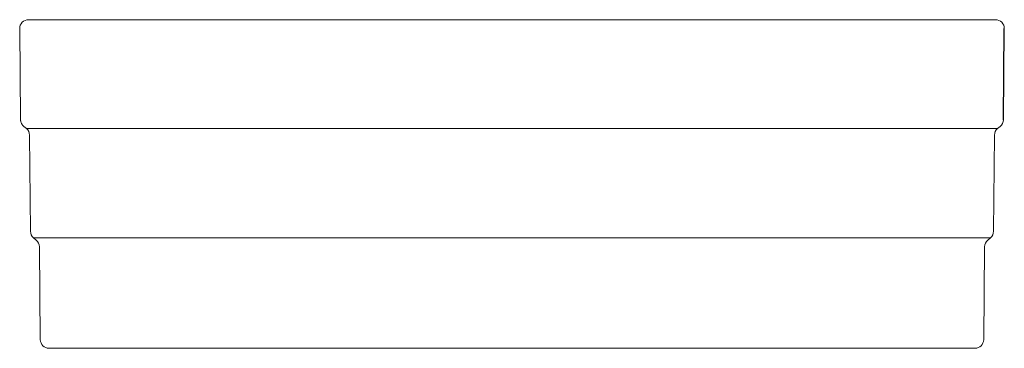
# Model space of a CAD drawing. Header units: millimetres. Extents: x 4296.684 to 4297.134, y 2112.83 to 2112.98.
import ezdxf

# ---------------------------------------------------------------- set-up
doc = ezdxf.new("R2010")
doc.units = ezdxf.units.MM
doc.layers.add('SANINDUSA', color=3, linetype='Continuous')

msp = doc.modelspace()

# ---------------------------------------------------------------- linework, layer by layer
at = {"layer": 'SANINDUSA', "linetype": 'Continuous', "lineweight": 15}
for p, q in [((4296.684182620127, 2112.976062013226), (4296.684598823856, 2112.934441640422)), ((4296.686068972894, 2112.931383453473), (4296.68724056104, 2112.930400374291)), ((4296.68724056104, 2112.930400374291), (4296.909142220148, 2112.930400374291)), ((4296.909142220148, 2112.930400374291), (4297.131043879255, 2112.930400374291)), ((4297.131043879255, 2112.930400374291), (4297.132174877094, 2112.93134939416)), ((4296.688669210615, 2112.927376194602), (4296.68910739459, 2112.88355788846)), ((4297.129177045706, 2112.88355788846), (4297.12961522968, 2112.927376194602)), ((4296.690536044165, 2112.880533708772), (4296.691749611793, 2112.879515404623)), ((4297.12774839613, 2112.880533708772), (4296.690536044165, 2112.880533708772)), ((4297.126534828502, 2112.879515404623), (4297.12774839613, 2112.880533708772)), ((4296.693178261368, 2112.876491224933), (4296.693602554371, 2112.834062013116)), ((4297.124681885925, 2112.834062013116), (4297.125106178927, 2112.876491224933)), ((4296.909142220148, 2112.830102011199), (4296.697602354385, 2112.830102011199)), ((4297.120682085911, 2112.830102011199), (4296.909142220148, 2112.830102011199))]:
    msp.add_line(p, q, dxfattribs=at)
at = {"layer": 'SANINDUSA'}
msp.add_line((4297.133685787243, 2112.93446516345), (4297.134014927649, 2112.976062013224), dxfattribs=at)
at = {"layer": 'SANINDUSA', "linetype": 'Continuous', "lineweight": 15}
for centre, radius, start, end in [((4296.688182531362, 2112.976102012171), 0.003999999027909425, 89.99685733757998, 180.7564077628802), ((4297.13010197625, 2112.976102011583), 0.003999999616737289, 359.2361409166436, 90.0012404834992), ((4297.129685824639, 2112.934482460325), 0.004000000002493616, 308.2886382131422, 359.7522397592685), ((4296.684669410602, 2112.927336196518), 0.004000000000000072, 0.5729398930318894, 49.99999999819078), ((4297.133615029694, 2112.927336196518), 0.004000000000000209, 130.0000000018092, 179.4270601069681), ((4296.693107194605, 2112.883597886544), 0.004000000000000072, 180.5729398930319, 229.9999999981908), ((4297.125177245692, 2112.883597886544), 0.004000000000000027, 310.0000000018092, 359.4270601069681), ((4296.689178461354, 2112.87645122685), 0.004000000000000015, 0.5729398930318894, 49.99999999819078), ((4297.129105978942, 2112.87645122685), 0.004000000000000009, 130.0000000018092, 179.4270601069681), ((4296.697602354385, 2112.834102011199), 0.003999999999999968, 180.5729398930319, 270), ((4297.120682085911, 2112.834102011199), 0.004000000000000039, 270, 359.4270601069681)]:
    msp.add_arc(centre, radius, start, end, dxfattribs=at)
for points, knots in [([(4296.688199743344, 2112.9801020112), (4296.688193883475, 2112.9801020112), (4296.688125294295, 2112.9801020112), (4296.688372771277, 2112.9801020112), (4296.688974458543, 2112.9801020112), (4296.690012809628, 2112.9801020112), (4296.691415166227, 2112.9801020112), (4296.693181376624, 2112.9801020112), (4296.695325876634, 2112.9801020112), (4296.697865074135, 2112.9801020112), (4296.700799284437, 2112.9801020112), (4296.704140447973, 2112.9801020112), (4296.70786684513, 2112.9801020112), (4296.711924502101, 2112.9801020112), (4296.716281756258, 2112.9801020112), (4296.720926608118, 2112.9801020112), (4296.725908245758, 2112.9801020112), (4296.731258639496, 2112.9801020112), (4296.736965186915, 2112.9801020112), (4296.743038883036, 2112.9801020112), (4296.749431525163, 2112.9801020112), (4296.756056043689, 2112.9801020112), (4296.762873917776, 2112.9801020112), (4296.769877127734, 2112.9801020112), (4296.777137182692, 2112.9801020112), (4296.784697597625, 2112.9801020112), (4296.792535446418, 2112.9801020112), (4296.800660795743, 2112.9801020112), (4296.809004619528, 2112.9801020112), (4296.817453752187, 2112.9801020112), (4296.825966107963, 2112.9801020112), (4296.834540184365, 2112.9801020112), (4296.843263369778, 2112.9801020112), (4296.852185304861, 2112.9801020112), (4296.861273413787, 2112.9801020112), (4296.870536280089, 2112.9801020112), (4296.879892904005, 2112.9801020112), (4296.889464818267, 2112.9801020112), (4296.899220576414, 2112.9801020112), (4296.905832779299, 2112.9801020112), (4296.909142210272, 2112.9801020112)], [0, 0, 0, 0, 0.002533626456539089, 0.02965584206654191, 0.05697781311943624, 0.08429978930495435, 0.1106570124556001, 0.1370142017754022, 0.1635548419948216, 0.1900955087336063, 0.2172138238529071, 0.2443321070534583, 0.2716501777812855, 0.2989682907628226, 0.3253147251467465, 0.3516611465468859, 0.3781904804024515, 0.4047198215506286, 0.4318258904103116, 0.4589319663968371, 0.4862371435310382, 0.5135422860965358, 0.5398952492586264, 0.5662482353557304, 0.5927839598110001, 0.619319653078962, 0.646432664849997, 0.6735457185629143, 0.7008581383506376, 0.7281705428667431, 0.7545331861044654, 0.7808958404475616, 0.807441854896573, 0.8339878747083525, 0.8611120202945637, 0.8882361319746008, 0.9155602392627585, 0.9428843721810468, 0.9714134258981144, 1, 1, 1, 1]), ([(4296.909142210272, 2112.9801020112), (4296.913656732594, 2112.9801020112), (4296.922702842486, 2112.9801020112), (4296.93628181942, 2112.9801020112), (4296.949844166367, 2112.9801020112), (4296.961802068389, 2112.9801020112), (4296.972123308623, 2112.9801020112), (4296.980861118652, 2112.9801020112), (4296.989495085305, 2112.9801020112), (4296.998070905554, 2112.9801020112), (4297.006549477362, 2112.9801020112), (4297.014932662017, 2112.9801020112), (4297.023142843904, 2112.9801020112), (4297.031070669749, 2112.9801020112), (4297.038689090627, 2112.9801020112), (4297.046012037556, 2112.9801020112), (4297.053115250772, 2112.9801020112), (4297.060034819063, 2112.9801020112), (4297.066734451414, 2112.9801020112), (4297.073211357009, 2112.9801020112), (4297.079403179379, 2112.9801020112), (4297.085227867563, 2112.9801020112), (4297.090671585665, 2112.9801020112), (4297.095749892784, 2112.9801020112), (4297.100516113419, 2112.9801020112), (4297.104993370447, 2112.9801020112), (4297.109153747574, 2112.9801020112), (4297.11299050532, 2112.9801020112), (4297.116461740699, 2112.9801020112), (4297.119522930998, 2112.9801020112), (4297.122175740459, 2112.9801020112), (4297.124437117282, 2112.9801020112), (4297.126331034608, 2112.9801020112), (4297.127860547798, 2112.9801020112), (4297.129017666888, 2112.9801020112), (4297.129760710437, 2112.9801020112), (4297.130108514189, 2112.9801020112), (4297.130065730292, 2112.9801020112), (4297.130054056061, 2112.9801020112)], [0, 0, 0, 0, 0.03903408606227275, 0.0782157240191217, 0.1178519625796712, 0.1576430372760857, 0.1840190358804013, 0.2103950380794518, 0.2369539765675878, 0.2635128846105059, 0.2906493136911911, 0.3177857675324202, 0.3451214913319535, 0.3724571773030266, 0.3988447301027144, 0.4252323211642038, 0.4518031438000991, 0.478373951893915, 0.5055232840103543, 0.5326726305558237, 0.5600219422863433, 0.5873712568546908, 0.613756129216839, 0.6401409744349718, 0.666709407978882, 0.6932778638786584, 0.7204245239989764, 0.7475711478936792, 0.7749177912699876, 0.802264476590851, 0.8286401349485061, 0.8550157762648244, 0.8815746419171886, 0.908133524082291, 0.935269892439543, 0.962406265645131, 0.9897419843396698, 0.9999999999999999, 0.9999999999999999, 0.9999999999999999, 0.9999999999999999]), ([(4296.684629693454, 2112.934443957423), (4296.684622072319, 2112.934334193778), (4296.684589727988, 2112.933868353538), (4296.684810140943, 2112.933099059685), (4296.685239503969, 2112.932258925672), (4296.685681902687, 2112.931700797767), (4296.685992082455, 2112.931464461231), (4296.686081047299, 2112.931396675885)], [0, 0, 0, 0, 0.09410467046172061, 0.3993830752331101, 0.6661233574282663, 0.9042384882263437, 1, 1, 1, 1])]:
    msp.add_open_spline(points, degree=3, knots=knots, dxfattribs=at)

doc.saveas('drawing.dxf')
